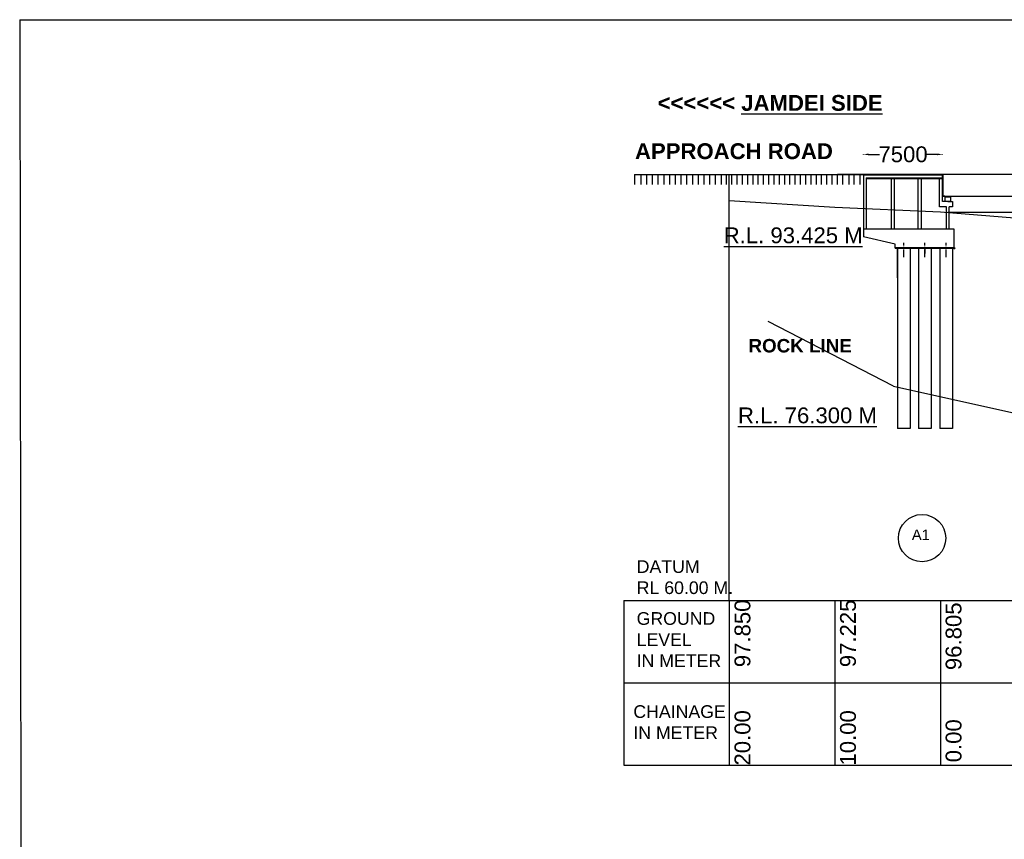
# Model space of a CAD drawing. Extents: x 10355834 to 15597769, y 431926 to 931084.
# Tile 8 of 17: x 10355834 to 10449084, y 735803 to 813450. Entities that reach past the tile are written whole.
import ezdxf

# ---------------------------------------------------------------- set-up
doc = ezdxf.new("R2010")
doc.units = ezdxf.units.MI
doc.header["$MEASUREMENT"] = 0
doc.linetypes.add('CENTER2', pattern=[1.125, 0.75, -0.125, 0.125, -0.125])
doc.layers.add('CHAINAGE', color=7, linetype='Continuous')
doc.styles.get("Standard").update_dxf_attribs({"font": 'arial.ttf', "height": 500})
doc.dimstyles.get("Standard").update_dxf_attribs({"dimscale": 0.507, "dimtxt": 500, "dimasz": 1000, "dimexe": 50, "dimexo": 25, "dimgap": 0.09, "dimtad": 0, "dimtoh": 1, "dimdec": 0, "dimzin": 0, "dimdsep": 46, "dimtxsty": 'Standard', "dimcen": 0.09, "dimclrd": 256, "dimclre": 256, "dimadec": 0, "dimazin": 0, "dimtfac": 1, "dimtdec": 0, "dimtix": 1, "dimtofl": 0, "dimtmove": 0, "dimatfit": 0, "dimfxl": 50, "dimtolj": 1, "dimtzin": 0, "dimlwd": -1, "dimlwe": -1, "dimarcsym": 0})

# ---------------------------------------------------------------- blocks, each defined once
blk = doc.blocks.new('*D262')
at = {"ltscale": 10, "transparency": 16777216}
for p, q in [((10435744, 800689), (10435744, 800715)), ((10436251, 800689), (10437263, 800689)), ((10442737, 800689), (10441726, 800689)), ((10443244, 800689), (10443244, 800715))]:
    blk.add_line(p, q, dxfattribs=at)
for points in [[(10436251, 800774), (10436251, 800605), (10435744, 800689)], [(10442737, 800774), (10442737, 800605), (10443244, 800689)]]:
    blk.add_solid(points, dxfattribs=at)
at = {"layer": 'Defpoints', "color": 0, "ltscale": 10, "transparency": 16777216}
for p in [(10443244, 800689), (10435744, 798795), (10443244, 798795)]:
    blk.add_point(p, dxfattribs=at)
at = {"color": 0, "ltscale": 10, "transparency": 16777216, "insert": (10439494, 800689), "char_height": 500, "width": 2013.4, "attachment_point": 5}
blk.add_mtext('\\A1;{\\H3x;7500}', dxfattribs=at)

msp = doc.modelspace()

# ---------------------------------------------------------------- linework, layer by layer
at = {"ltscale": 10}
for p, q in [((10423036.07, 758415.4), (10423036.07, 798795.4)), ((10443264.03, 798795.38), (10443256.12, 796721.05)), ((10443844.44, 796720.37), (10443929.44, 796720.37)), ((10433036.07, 795649.28), (10423036.07, 796274.28)), ((10443036.07, 795229.28), (10433036.07, 795649.28)), ((10442944.44, 795720.37), (10442944.44, 796220.37)), ((10443619.44, 795720.37), (10442944.44, 795720.37)), ((10453036.07, 794414.28), (10443036.07, 795229.28)), ((10443744.44, 795229.28), (10508100.32, 795229.28)), ((10444319.44, 791840.4), (10438739.44, 791840.4)), ((10444319.44, 791760.4), (10438739.44, 791760.4)), ((10438969.44, 788980.37), (10438969.44, 791840.4)), ((10441569.44, 791760.4), (10441569.44, 791312.72)), ((10423036.07, 758415.4), (10423036.07, 788795.4)), ((10423036.07, 758415.4), (10423036.07, 786265.4)), ((10438594.44, 778724.28), (10426735.28, 784855.53)), ((10438594.44, 778724.28), (10465594.49, 772689.28)), ((10423036.07, 758415.4), (10423036.07, 768415.4))]:
    msp.add_line(p, q, dxfattribs=at)
at = {"color": 0, "ltscale": 10}
for p, q in [((10443244.44, 798795.37), (10435744.44, 798795.37)), ((10435744.44, 798795.37), (10435744.44, 792890.4)), ((10443244.44, 798720.37), (10435744.44, 798720.37)), ((10435994.44, 798470.37), (10443264.44, 798470.37)), ((10435994.44, 798470.37), (10443264.44, 798470.37)), ((10435994.44, 798470.37), (10435994.44, 793640.4)), ((10435994.44, 798390.37), (10443264.44, 798390.37)), ((10435994.44, 798390.37), (10443264.44, 798390.37)), ((10438144.44, 798795.37), (10443244.44, 798795.37)), ((10438385.44, 793640.4), (10438385.44, 798390.37)), ((10438685.44, 793640.4), (10438685.44, 798390.37)), ((10440927.44, 793640.4), (10440927.44, 798390.37)), ((10441227.44, 793640.4), (10441227.44, 798390.37)), ((10442944.44, 797697.89), (10442944.44, 798470.37)), ((10443244.44, 798720.37), (10443244.44, 798795.37)), ((10443244.44, 797697.89), (10443244.44, 798795.37)), ((10443264.44, 798795.37), (10443264.44, 797697.89)), ((10442944.44, 796220.37), (10442944.44, 797697.89)), ((10443244.44, 796220.37), (10443244.44, 797697.89)), ((10443264.44, 797697.89), (10443264.44, 796720.37)), ((10443444.44, 796720.37), (10443264.44, 796720.37)), ((10443444.44, 796720.37), (10443844.44, 796720.37)), ((10443469.44, 796220.37), (10443469.44, 796681.37)), ((10443469.44, 796681.37), (10444019.44, 796681.37)), ((10443559.44, 796681.37), (10443559.44, 796720.37)), ((10443929.44, 796720.37), (10443929.44, 796681.37)), ((10444019.44, 796220.37), (10444019.44, 796681.37)), ((10444044.44, 796220.37), (10443244.44, 796220.37)), ((10443619.44, 793640.4), (10443619.44, 795720.37)), ((10443619.44, 793640.4), (10443619.44, 795720.37)), ((10443744.44, 796220.37), (10444169.44, 796220.37)), ((10443869.44, 793640.4), (10443869.44, 795720.37)), ((10444169.44, 795720.37), (10443869.44, 795720.37)), ((10444169.44, 796220.37), (10444169.44, 795720.37)), ((10435744.44, 793640.4), (10444319.44, 793640.4)), ((10435744.44, 793640.4), (10444319.44, 793640.4)), ((10435744.44, 793640.4), (10435744.44, 792890.4)), ((10444319.44, 793640.4), (10444319.44, 791840.4)), ((10438739.44, 792190.4), (10435744.44, 792890.4)), ((10435994.44, 792831.97), (10435994.44, 792831.97)), ((10438739.44, 791840.4), (10438739.44, 792190.4)), ((10438739.44, 791840.4), (10438739.44, 791760.4)), ((10438969.44, 791760.4), (10438739.44, 791760.4)), ((10438969.44, 791760.4), (10438969.44, 774724.28)), ((10440169.44, 791760.4), (10440169.44, 774724.28)), ((10440969.44, 791760.4), (10440969.44, 774724.28)), ((10442169.44, 791760.4), (10442169.44, 774724.28)), ((10442969.44, 791760.4), (10442969.44, 774724.28)), ((10444169.44, 791760.4), (10444169.44, 774724.28)), ((10444319.44, 791840.4), (10444399.44, 791840.4)), ((10444319.44, 791760.4), (10444399.44, 791760.4)), ((10444399.44, 791840.4), (10444399.44, 791760.4)), ((10440169.44, 774724.28), (10438969.44, 774724.28)), ((10442129.44, 774724.28), (10440969.44, 774724.28)), ((10442169.44, 774724.28), (10440969.44, 774724.28)), ((10444169.44, 774724.28), (10442969.44, 774724.28))]:
    msp.add_line(p, q, dxfattribs=at)
at = {"color": 0, "linetype": 'CENTER2', "ltscale": 1000}
for p, q in [((10439569.44, 790943.4), (10439569.44, 792312.4)), ((10441569.44, 790943.4), (10441569.44, 792312.4)), ((10443569.44, 790943.4), (10443569.44, 792312.4))]:
    msp.add_line(p, q, dxfattribs=at)
at = {"color": 0, "linetype": 'Continuous', "ltscale": 10}
msp.add_line((10444169.44, 774724.28), (10443144.44, 774724.28), dxfattribs=at)
msp.add_circle((10441297.37, 764335.04), 2239.22, dxfattribs=at)
at = {"layer": 'CHAINAGE', "ltscale": 10}
for p, q in [((10355833.77, 813450.06), (10680614.62, 813450.06)), ((10355833.77, 813450.06), (10356072.99, 611225.94)), ((10436736.07, 798795.37), (10433296.48, 798795.37)), ((10436404.44, 798795.37), (10436736.07, 798795.37)), ((10467234.44, 798795.38), (10443264.03, 798795.38)), ((10443256.12, 796721.05), (10467234.44, 796720.88)), ((10413036.07, 758415.4), (10413036.07, 742834.41)), ((10423036.07, 758415.4), (10423036.07, 742834.41)), ((10433036.07, 758415.4), (10433036.07, 742834.41)), ((10443036.07, 758415.4), (10443036.07, 742834.41)), ((10413036.07, 750624.85), (10613036.07, 750624.85)), ((10413036.07, 742834.41), (10613036.07, 742834.41))]:
    msp.add_line(p, q, dxfattribs=at)
at = {"layer": 'CHAINAGE', "color": 0, "linetype": 'Continuous', "ltscale": 10}
for p, q in [((10414055.2, 798795.41), (10435736.07, 798795.37)), ((10414055.2, 798795.41), (10414055.2, 797848.25)), ((10414653.24, 798795.41), (10414653.24, 797848.25)), ((10415196.24, 798795.41), (10415196.24, 797848.25)), ((10415739.24, 798795.41), (10415739.24, 797848.25)), ((10416282.24, 798795.41), (10416282.24, 797848.25)), ((10416825.24, 798795.41), (10416825.24, 797848.25)), ((10417368.24, 798795.41), (10417368.24, 797848.25)), ((10417911.24, 798795.41), (10417911.24, 797848.25)), ((10418454.24, 798795.41), (10418454.24, 797848.25)), ((10418997.24, 798795.41), (10418997.24, 797848.25)), ((10419540.24, 798795.41), (10419540.24, 797848.25)), ((10420083.24, 798795.41), (10420083.24, 797848.25)), ((10420626.24, 798795.41), (10420626.24, 797848.25)), ((10421169.24, 798795.41), (10421169.24, 797848.25)), ((10421712.24, 798795.41), (10421712.24, 797848.25)), ((10422254.74, 798795.41), (10422254.74, 797848.25)), ((10422754.74, 798795.41), (10422754.74, 797848.25)), ((10423254.74, 798795.41), (10423254.74, 797848.25)), ((10423754.74, 798795.41), (10423754.74, 797848.25)), ((10424254.74, 798795.41), (10424254.74, 797848.25)), ((10424754.74, 798795.41), (10424754.74, 797848.25)), ((10425254.74, 798795.41), (10425254.74, 797848.25)), ((10425754.74, 798795.41), (10425754.74, 797848.25)), ((10426254.74, 798795.41), (10426254.74, 797848.25)), ((10426754.74, 798795.41), (10426754.74, 797848.25)), ((10426754.74, 798795.41), (10426754.74, 797848.25)), ((10427254.74, 798795.41), (10427254.74, 797848.25)), ((10427254.74, 798795.41), (10427254.74, 797848.25)), ((10427754.74, 798795.41), (10427754.74, 797848.25)), ((10428254.74, 798795.41), (10428254.74, 797848.25)), ((10428754.74, 798795.41), (10428754.74, 797848.25)), ((10429254.74, 798795.41), (10429254.74, 797848.25)), ((10429254.74, 798795.41), (10429254.74, 797848.25)), ((10429754.74, 798795.41), (10429754.74, 797848.25)), ((10429754.74, 798795.41), (10429754.74, 797848.25)), ((10430254.74, 798795.41), (10430254.74, 797848.25)), ((10430254.74, 798795.41), (10430254.74, 797848.25)), ((10430754.74, 798795.41), (10430754.74, 797848.25)), ((10430754.74, 798795.41), (10430754.74, 797848.25)), ((10431254.74, 798795.41), (10431254.74, 797848.25)), ((10431254.74, 798795.41), (10431254.74, 797848.25)), ((10431754.74, 798795.41), (10431754.74, 797848.25)), ((10432254.74, 798795.41), (10432254.74, 797848.25)), ((10432754.74, 798795.41), (10432754.74, 797848.25)), ((10433254.74, 798795.41), (10433254.74, 797848.25)), ((10433754.74, 798795.41), (10433754.74, 797848.25)), ((10434345.24, 798795.41), (10434345.24, 797848.25)), ((10434845.24, 798795.41), (10434845.24, 797848.25)), ((10435409.24, 798795.41), (10435409.24, 797848.25))]:
    msp.add_line(p, q, dxfattribs=at)
at = {"layer": 'CHAINAGE', "linetype": 'Continuous'}
msp.add_line((10435744.13, 798795.37), (10436736.07, 798795.37), dxfattribs=at)
at = {"layer": 'CHAINAGE', "color": 0, "linetype": 'Continuous'}
msp.add_line((10443236.08, 796721.05), (10443244.44, 798795.37), dxfattribs=at)
at = {"layer": 'CHAINAGE', "color": 0, "ltscale": 10}
msp.add_line((10413036.07, 758415.4), (10613036.07, 758415.4), dxfattribs=at)

# ---------------------------------------------------------------- texts
at = {"ltscale": 10, "insert": (10440328.67, 765152.83), "char_height": 996.094, "attachment_point": 1}
msp.add_mtext('A1', dxfattribs=at)
at = {"layer": 'CHAINAGE', "color": 0}
for s, insert, char_height, width, attachment_point in [('{\\fArial|b1|i0|c0|p34;<<<<<< \\LJAMDEI SIDE}', (10416247.02, 806317.8), 1500, 128653.9679, 1), ('{\\fArial|b1|i0|c0|p34;\\H0.57143x;APPROACH ROAD\\H0.65x; \\H2.6922x; }', (10423477.41, 801742.5), 2625, 246718.2456, 2), ('{\\LR.L. 93.425 M}', (10422508.01, 793774.06), 1500, 18547.5709, 1), ('{\\fArial|b1|i0|c0|p34;\\H0.57143x;ROCK LINE\\H0.65x; \\H2.6922x; }', (10429750.01, 783200.67), 2231.25, 209710.5087, 2), ('{\\LR.L. 76.300 M}', (10423858.59, 776713.95), 1500, 18547.5709, 1), ('DATUM\\PRL 60.00 M.', (10414269.61, 762239.99), 1200, 10925.1439, 1), ('GROUND LEVEL \\PIN METER', (10414263.63, 757322.15), 1200, 9498.3376, 1), ('CHAINAGE\\PIN METER', (10413951.99, 748505), 1200, 8486.9244, 1)]:
    msp.add_mtext(s, dxfattribs=dict(at, insert=insert, char_height=char_height, width=width, attachment_point=attachment_point))
at = {"layer": 'CHAINAGE', "color": 0, "char_height": 1500, "width": 36219.0408, "attachment_point": 1, "rotation": 90}
for s, insert in [('  20.00       97.850', (10423534.15, 741626.16)), ('  10.00       97.225', (10433526.65, 741626.16)), ('  0.00        96.805', (10443526.65, 741934.84))]:
    msp.add_mtext(s, dxfattribs=dict(at, insert=insert))

# ---------------------------------------------------------------- dimensions: what is measured, and where the dimension line sits
at = {"ltscale": 10}
dim = msp.add_linear_dim(base=(10443244.44, 800689.38), p1=(10435744.44, 798795.42), p2=(10443244.44, 798795.42), text='{\\H3x;<>}', dimstyle='Standard', override={"dimfxl": 0.25, "dimfxlon": 1}, dxfattribs=at)
dim.commit()
dim.dimension.update_dxf_attribs({"geometry": '*D262', "text_midpoint": (10439494.44, 800689.38)})

doc.saveas('drawing.dxf')
